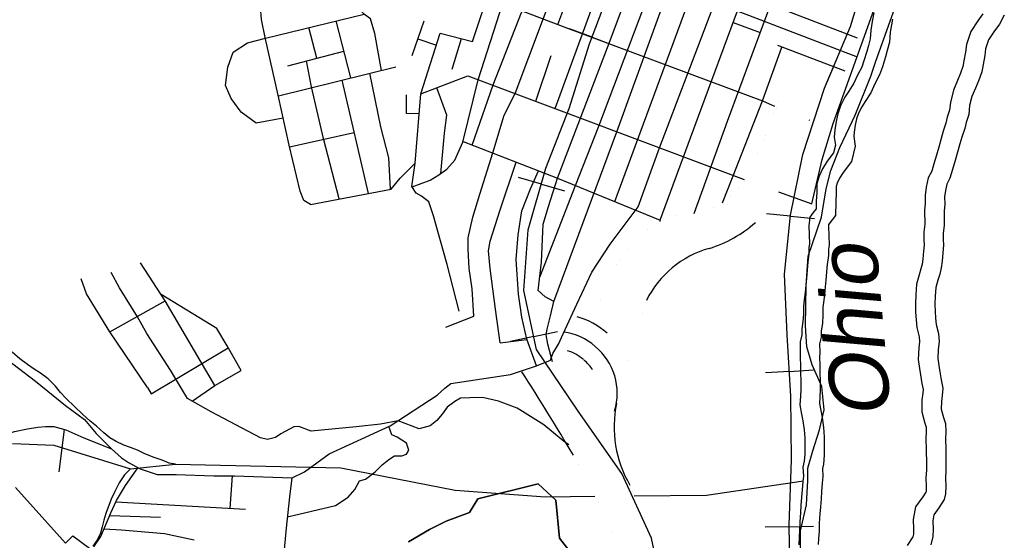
# Model space of a CAD drawing. Header units: feet. Extents: x -155 to 2562643, y -56 to 364810.
# Tile 64 of 121: x 2519323 to 2527675, y 253704 to 258123. Entities that reach past the tile are written whole.
import ezdxf
from ezdxf.enums import TextEntityAlignment as Align

# ---------------------------------------------------------------- set-up
doc = ezdxf.new("R2010")
doc.units = ezdxf.units.FT
doc.header["$MEASUREMENT"] = 0
doc.linetypes.add('water', pattern=[0])
for name, color, linetype in [('INCORPORATED', 3, 'Continuous'), ('RAILROAD', 6, 'Continuous'), ('RAMPS', 7, 'Continuous'), ('STATE-RT', 2, 'Continuous'), ('STREET-URBAN', 15, 'Continuous'), ('WATER-TEXT', 1, 'Continuous'), ('WATERWAY', 14, 'water')]:
    doc.layers.add(name, color=color, linetype=linetype)
doc.styles.add('ARIAL', font='arial.ttf')

msp = doc.modelspace()

# ---------------------------------------------------------------- linework, layer by layer
at = {"layer": 'INCORPORATED'}
for points in [[(2525949.25, 253496.69), (2525944.76, 253783.33), (2525944.76, 253783.33), (2525997.41, 254006.72), (2526008.25, 254211.4), (2526008.59, 254317.67), (2526050.4, 254464.7), (2526107.79, 254642.05), (2526145.25, 254811.06), (2526126.11, 255009.25), (2526045, 255194.43), (2525998.5, 255346.08), (2525987.69, 255524.35), (2525994.36, 255867.31), (2526010.51, 256116.18), (2526123.66, 256446.8), (2526164, 256688.03), (2526203.68, 256843.05), (2526278.83, 257038.72), (2526410.9, 257313.49), (2526542.08, 257644.39), (2526584.24, 257769.37), (2526584.24, 257769.37), (2526759.03, 258261.36)], [(2519287.15, 254151.79), (2519711.31, 253681.35), (2519773.85, 253741.14), (2519914.59, 253636.46)], [(2522621.12, 253690.24), (2522798.26, 253796.25), (2522941.71, 253867.85), (2523139.23, 253940), (2523210.14, 254056.95), (2523721.47, 254184.4), (2523871.05, 254043.64), (2523900.32, 253721.29), (2524151.8, 253403.21)], [(2524151.8, 253403.21), (2523900.32, 253721.29), (2523871.05, 254043.64), (2523721.47, 254184.4), (2523210.14, 254056.95), (2523139.23, 253940), (2522941.71, 253867.85), (2522798.26, 253796.25), (2522621.12, 253690.24)]]:
    msp.add_lwpolyline(points, dxfattribs=at)
at = {"layer": 'RAILROAD'}
for p, q in [((2524177.94, 257974.22), (2523987.96, 258045.47)), ((2524177.94, 257974.22), (2524369.89, 257902.24)), ((2523748.02, 256727.01), (2523552.99, 256782.98)), ((2523748.02, 256727.01), (2523945.07, 256670.46)), ((2525860.62, 256454.77), (2525658.71, 256474.85)), ((2525860.62, 256454.77), (2526064.61, 256434.48)), ((2523683.72, 255433.05), (2523884.11, 255476.27)), ((2523683.72, 255433.05), (2523485.38, 255390.26)), ((2525851.44, 255138.19), (2526056.1, 255150.03)), ((2525851.44, 255138.19), (2525648.88, 255126.47)), ((2525849.92, 253818.94), (2525647.05, 253815.03)), ((2525849.92, 253818.94), (2526054.88, 253822.89))]:
    msp.add_line(p, q, dxfattribs=at)
for points in [[(2523976.87, 254922.58), (2523707.08, 255324.75), (2523599.05, 255825.55), (2523637.06, 256340.36), (2523787.1, 256863.19), (2523983.14, 257370), (2524157.18, 257918.87), (2524347.23, 258425.67), (2524561.28, 258952.51), (2524669.31, 259469.33), (2524627.3, 259990.15), (2524763.33, 260512.98), (2525029.39, 261033.81), (2525297.45, 261634.76), (2525513.5, 262191.65), (2525769.57, 262698.45), (2526147.65, 263209.26), (2527575.29, 265001.09)], [(2524799.34, 253179.35), (2524683.31, 253722.21), (2524431.25, 254271.08), (2524059.16, 254799.92), (2523707.08, 255324.75), (2523599.05, 255825.55), (2523637.06, 256340.36), (2523787.1, 256863.19), (2523983.14, 257370), (2524157.18, 257918.87), (2524347.23, 258425.67), (2524561.28, 258952.51), (2524669.31, 259469.33), (2524627.3, 259990.15), (2524763.33, 260512.98), (2525029.39, 261033.81), (2525297.45, 261634.76), (2525513.5, 262191.65), (2525769.57, 262698.45), (2526147.65, 263209.26), (2526593.8, 263769.22)], [(2525859.59, 253317.57), (2525849.58, 253836.39), (2525869.59, 254385.26), (2525863.59, 254928.12), (2525833.58, 255446.94), (2525811.58, 255961.76), (2525861.59, 256464.56), (2525965.61, 256979.38), (2526149.65, 257542.27), (2526369.71, 258065.1), (2526523.74, 258571.9), (2526659.78, 259088.72), (2526771.8, 259629.58), (2526899.83, 260156.42), (2526965.85, 260657.21), (2526965.85, 261162.01), (2526913.84, 261722.9), (2526817.81, 262239.72), (2526705.79, 262750.53), (2526401.71, 263253.33)], [(2526341.38, 257997.81), (2526369.71, 258065.1), (2526523.74, 258571.9), (2526659.78, 259088.72), (2526771.8, 259629.58), (2526899.83, 260156.42), (2526965.85, 260657.21), (2526965.85, 261162.01), (2526940.88, 261431.32)], [(2525859.59, 253317.57), (2525849.58, 253836.39), (2525869.59, 254385.26), (2525863.59, 254928.12), (2525833.58, 255446.94), (2525811.58, 255961.76), (2525861.59, 256464.56), (2525965.61, 256979.38), (2526149.65, 257542.27), (2526222.39, 257715.09)]]:
    msp.add_lwpolyline(points, dxfattribs=at)
at = {"layer": 'RAILROAD', "const_width": 0.08}
for points in [[(2526593.8, 263769.22), (2526147.65, 263209.26), (2525769.57, 262698.45), (2525513.5, 262191.65), (2525297.45, 261634.76), (2525029.39, 261033.81), (2524763.33, 260512.98), (2524627.3, 259990.15), (2524669.31, 259469.33), (2524561.28, 258952.51), (2524347.23, 258425.67), (2524157.18, 257918.87), (2523983.14, 257370), (2523787.1, 256863.19), (2523637.06, 256340.36), (2523599.05, 255825.55), (2523707.08, 255324.75), (2524059.16, 254799.92), (2524431.25, 254271.08), (2524683.31, 253722.21), (2524799.34, 253179.35)], [(2526115.4, 263758.59), (2526401.71, 263253.33), (2526705.79, 262750.53), (2526817.81, 262239.72), (2526913.84, 261722.9), (2526965.85, 261162.01), (2526965.85, 260657.21), (2526899.83, 260156.42), (2526771.8, 259629.58), (2526659.78, 259088.72), (2526523.74, 258571.9), (2526369.71, 258065.1), (2526149.65, 257542.27), (2525965.61, 256979.38), (2525861.59, 256464.56), (2525811.58, 255961.76), (2525833.58, 255446.94), (2525863.59, 254928.12), (2525869.59, 254385.26), (2525849.58, 253836.39), (2525859.59, 253317.57)]]:
    msp.add_lwpolyline(points, dxfattribs=at)
at = {"layer": 'RAMPS'}
for centre, radius, start, end in [((2523878.03, 254986.46), 488.74, 48.087339, 83.024103), ((2523874.34, 254951.56), 517.58, 343.128328, 50.364769), ((2499758.25, 239959.59), 28247.29, 30.806422, 32.496092)]:
    msp.add_arc(centre, radius, start, end, dxfattribs=at)
at = {"layer": 'STATE-RT', "color": 3, "linetype": 'Continuous'}
for points in [[(2525831.24, 258197.71), (2526425.16, 257970.09)], [(2525751.88, 257906.85), (2526322.01, 257688.34)]]:
    msp.add_lwpolyline(points, dxfattribs=at)
at = {"layer": 'STATE-RT', "color": 3, "linetype": 'Continuous', "const_width": 0.02}
for points in [[(2526330.24, 258148.6), (2526302.51, 258031.84), (2526301.37, 258028.95), (2526300.91, 258025.7), (2526298.17, 258016)], [(2524178.28, 255551.2), (2524195.36, 255599.65), (2524196.28, 255601.64), (2524196.47, 255602.71), (2524261.18, 255774.31), (2524261.93, 255775.9), (2524262.06, 255776.58), (2524321.2, 255926.03), (2524327.32, 255938.69), (2524327.69, 255940.22), (2524383.67, 256047.52), (2524386.75, 256053.14), (2524395.21, 256066.17), (2524461.53, 256157.66), (2524463.25, 256159.21), (2524467.8, 256165.73), (2524532.4, 256243.15), (2524539.27, 256248.93), (2524546.34, 256257.73), (2524611.29, 256317.13), (2524625.62, 256327.63), (2524628.44, 256330.66), (2524701.62, 256380.2), (2524710.7, 256385.89), (2524722.89, 256392.2), (2524818.23, 256436.17), (2524826.26, 256437.94), (2524845.91, 256445.78), (2524945.65, 256469.81), (2524951.15, 256470.47), (2524954.34, 256471.63), (2525074.67, 256493.19), (2525193.18, 256523.55), (2525273.49, 256558.77), (2525329.57, 256598.3), (2525381.54, 256641.26), (2525433.3, 256703.06), (2525488.64, 256788.85), (2525538.88, 256885.16), (2525612.82, 257056.77), (2525687.83, 257237.08), (2525768.5, 257456.2), (2525769.02, 257457.31), (2525769.12, 257457.86), (2525870.06, 257722.35), (2525871.4, 257725.16), (2525871.61, 257726.24), (2525916.44, 257834.52)], [(2526195.35, 257723.97), (2526149.63, 257613.53), (2526049.66, 257351.56), (2525968.28, 257130.54), (2525966.34, 257126.4), (2525966.01, 257124.75), (2525889.52, 256940.89), (2525888.87, 256939.57), (2525888.78, 256939.15), (2525812.16, 256761.31), (2525807.66, 256752.33), (2525807.4, 256751.29), (2525751.42, 256643.98), (2525748.33, 256638.35), (2525744.48, 256632.05), (2525680.33, 256532.6), (2525678.66, 256531.01), (2525669.27, 256517.59), (2525602.71, 256438.12), (2525591.99, 256429.11), (2525583.29, 256418.83), (2525563.61, 256402.56)], [(2524639.65, 255740.84), (2524617.34, 255670.71), (2524554.21, 255476.44), (2524495.92, 255272.45), (2524441.9, 255091.63), (2524385.9, 254866.62)], [(2524373.2, 253699.97), (2524331.43, 253819.09), (2524261.11, 253971.38), (2524261.08, 253971.52), (2524260.78, 253972.1), (2524210.74, 254082.04), (2524152.12, 254188.53), (2524152.12, 254188.55), (2524124.01, 254239.6), (2524123.99, 254239.71), (2524122.63, 254242.16), (2524041.35, 254396.83), (2524041.14, 254397.69), (2524036.95, 254405.93), (2524024.35, 254434.42), (2524024.35, 254434.43), (2524024.34, 254434.44), (2523988.64, 254515.19), (2523984.85, 254533.16), (2523977.24, 254555.33), (2523963.17, 254657.23), (2523961.8, 254677.23), (2523961.77, 254677.32), (2523961.77, 254677.61), (2523961.76, 254677.74), (2523961.77, 254677.78), (2523961.44, 254793.53), (2523961.43, 254793.95), (2523962.42, 254811.13), (2523976.08, 254929.61), (2523977.7, 254934.49), (2523979.2, 254947.27), (2524003.24, 255047.93), (2524006.5, 255056.12), (2524007.67, 255062.95), (2524064.23, 255223.41), (2524064.23, 255223.43), (2524076.46, 255258.89)], [(2524499.56, 254171.61), (2524533.63, 254096.78), (2524606.81, 253938.28), (2524607.47, 253935.32), (2524612.18, 253925.04), (2524656.83, 253797.7), (2524657.05, 253796.45), (2524657.91, 253794.5), (2524715.59, 253617.32)]]:
    msp.add_lwpolyline(points, dxfattribs=at)
at = {"layer": 'STATE-RT', "color": 3, "linetype": 'Continuous'}
for centre, radius, start, end in [((2524875.32, 257167.74), 1029.2, 286.699458, 311.971825), ((2525403.12, 255361.73), 852.42, 105.797661, 153.592753), ((2523878.03, 254986.46), 638.74, 48.087339, 74.338239), ((2523878.03, 254986.46), 338.74, 48.087339, 74.305539), ((2523874.34, 254951.56), 367.58, 32.950083, 50.364769), ((2525340.65, 254665.96), 975.61, 168.130736, 210.444817)]:
    msp.add_arc(centre, radius, start, end, dxfattribs=at)
at = {"layer": 'STREET-URBAN'}
for points in [[(2521790.98, 256554.84), (2521732.62, 256588.16), (2521701.66, 256667.91), (2521608.88, 257057.46), (2521515.66, 257483.06), (2521405.65, 257972.57), (2521373.78, 258124.45), (2521364.47, 258230.53), (2521411.79, 258760.13), (2521480.2, 259201.84), (2521534.29, 259669.41), (2521563.47, 259892.2), (2521707.02, 260238.79)], [(2525640.75, 258110.08), (2526102.41, 259355.82)], [(2523377.4, 258985.57), (2523988.79, 258731.75), (2525506.2, 258161.65), (2526426.55, 257808.92)], [(2523162.41, 257938.89), (2523497.55, 258935.68)], [(2523526.42, 257495.73), (2523989.21, 258731.59)], [(2522013.08, 258593.62), (2522493.99, 258486.56), (2522580.6, 258464.74), (2522694.33, 258399.53), (2522826.2, 258328.78), (2523317.22, 258301.4), (2523947.76, 258059.13), (2525624.65, 257435.02)], [(2523161.75, 257057.74), (2523338.67, 257568.86), (2523579.97, 258184.85), (2523794.56, 258590.31)], [(2523863.91, 257369.07), (2524318.5, 258607.88)], [(2523886.09, 256778.57), (2524323.41, 257924.53), (2524546.59, 258522.18)], [(2523887.52, 258082.28), (2524039.3, 258491.29)], [(2523735.39, 255938.84), (2524036.52, 256715.96), (2524234.9, 257218.53), (2524704.27, 258462.94)], [(2524388.76, 257172.11), (2524838.47, 258412.52)], [(2526041.65, 256559.38), (2526128.57, 256937.4), (2526223.12, 257240.75), (2526664.85, 258476.2)], [(2522393.04, 257692.7), (2522335.65, 258005.34), (2522299.17, 258130.87), (2522248.52, 258165.93), (2522056.71, 258366.5), (2521860.65, 258374.31)], [(2524371.37, 256579.74), (2525021.88, 258343.61)], [(2523212.13, 257613.67), (2523420.38, 258261.76)], [(2524751.2, 257036.09), (2525218.03, 258269.92)], [(2521407.03, 257966.44), (2522244.94, 258169.67)], [(2524754.39, 256410.06), (2524758.84, 256431.03), (2525081.16, 257303.83), (2525410.8, 258197.49)], [(2522130.68, 257628.05), (2522008.7, 258112.37)], [(2522652.37, 257817.41), (2522753.68, 258113.14)], [(2525045.29, 256477.19), (2525326.8, 257262.92), (2525640.75, 258110.08)], [(2525374.74, 258099.72), (2525605.08, 258013.83)], [(2521844.08, 257796.26), (2521774.57, 258055.58)], [(2522725.28, 257492.23), (2522890.28, 258009.62)], [(2522890.28, 258009.62), (2523162.41, 257938.89)], [(2521558.31, 257288.35), (2521328.25, 257243.4), (2521202.51, 257337.07), (2521116.27, 257453.59), (2521068.13, 257562.85), (2521088.94, 257719.61), (2521132.33, 257846.76), (2521254.59, 257925.39), (2521407.03, 257966.44)], [(2522701.45, 257960.69), (2522857.65, 257907.31)], [(2522990.79, 257701.66), (2523070.92, 257962.67)], [(2521596.07, 257731.85), (2522073.32, 257855.8)], [(2523701.39, 257430.06), (2523830.17, 257818.85)], [(2525284.37, 256567.26), (2525374.65, 256796.25), (2525624.65, 257435.02), (2525788.58, 257889.01)], [(2522033.5, 256601.07), (2521900.14, 257114.64), (2521799.42, 257553.56), (2521754.6, 257773.02)], [(2521517.02, 257476.83), (2522513.14, 257722.3)], [(2522468.66, 256684.02), (2522452.79, 256949.41), (2522385.53, 257214.63), (2522292.04, 257667.81)], [(2522725.28, 257492.23), (2523123.64, 257646.88), (2525467.05, 256767.45)], [(2522280.25, 256648.1), (2522057.09, 257609.92)], [(2522652.6, 256703.74), (2522803.74, 256760.9), (2522879.36, 256805.64), (2522944.95, 256854.3), (2523014.29, 256931.04), (2523082.97, 257081.91), (2523212.13, 257613.67)], [(2522711.75, 257324.1), (2522605.3, 257327.02), (2522602.61, 257484.44)], [(2522678.08, 256905.65), (2522725.28, 257492.23)], [(2522895.79, 256817.83), (2522926.22, 257158.69), (2522946.85, 257313.15), (2522860.51, 257544.73)], [(2523174.2, 255606.04), (2523159.94, 255838.02), (2523135.17, 256011.74), (2523126.72, 256173.88), (2523128.09, 256270.14), (2523167.31, 256445.61), (2523225.98, 256641.66), (2523336.43, 256993.48), (2523431.75, 257312.81), (2523526.42, 257495.73)], [(2525624.65, 257435.02), (2525724.65, 257390.22)], [(2526016.59, 257273.09), (2526022.92, 257270.53)], [(2521612.18, 257043.61), (2522159.94, 257166.65)], [(2523842.74, 255219.24), (2523803.66, 255369.17), (2523789.69, 255446.99), (2523796.47, 255495.28), (2523825.58, 255610.29), (2523852.54, 255731.27), (2524388.76, 257172.11)], [(2523084.35, 257087.57), (2523886.09, 256778.57)], [(2523706.22, 255186.23), (2523825.65, 255232.36), (2523845.08, 255290.64), (2523893.64, 255368.35), (2523932.5, 255455.77), (2524049.06, 255708.33), (2524175.34, 255980.31), (2524332.54, 256218.81), (2524568.68, 256535.65), (2524751.2, 257036.09)], [(2521790.98, 256554.84), (2522472.5, 256684.75), (2522549.22, 256778.02), (2522678.08, 256905.65)], [(2523051.77, 255649.05), (2522948.19, 256044.87), (2522865.55, 256336.68), (2522832.45, 256458.61), (2522793.38, 256576.48), (2522730.94, 256624.02), (2522686.67, 256651.69), (2522650.16, 256707.47), (2522678.08, 256905.65)], [(2523398.3, 255379.58), (2523359.73, 255665.76), (2523312.62, 256011.98), (2523299.27, 256162.13), (2523314.56, 256242.41), (2523398.2, 256509.62), (2523533.42, 256914.49)], [(2523706.22, 255186.23), (2523624.1, 255411.6), (2523582.42, 255597.57), (2523552.65, 255793.67), (2523534.01, 256088.04), (2523552.16, 256296.57), (2523582.34, 256501.21), (2523656.71, 256686.19), (2523723.43, 256841.26)], [(2523852.54, 255731.27), (2523779.53, 255769.47), (2523722.11, 255824.12), (2523750.03, 256065.4), (2523759.49, 256324.24), (2523763.92, 256386.5), (2523808.12, 256538), (2523886.09, 256778.57)], [(2523886.09, 256778.57), (2524755.47, 256422.36)], [(2525757.9, 256660.81), (2526041.65, 256559.38)], [(2522532.17, 254718.97), (2522382.35, 254690.32), (2522177.17, 254668.4), (2521971.96, 254648.49), (2521796.68, 254629.14), (2521692.09, 254671.23), (2521648.23, 254668.4), (2521537.59, 254608.21), (2521492.26, 254577.3), (2521424.72, 254560), (2521364.56, 254574.88), (2520947.29, 254793.34), (2520745.54, 254907.7), (2520603.28, 255149.4), (2520401.84, 255460.08), (2520321.36, 255600.78), (2520169.04, 255846.29), (2520098.72, 255977.17)], [(2520979.07, 255019.52), (2520557.54, 255736.97), (2520347.01, 256058.62)], [(2520408.49, 255000.31), (2520086.99, 255474.58), (2519888.44, 255796.63), (2519844.24, 255923.43)], [(2520087.21, 255474.25), (2520557.54, 255736.97)], [(2520785.68, 254884.95), (2520979.07, 255019.52), (2521200.55, 255145.25), (2521081.71, 255353.72), (2520994.87, 255501.14), (2520523.31, 255789.26)], [(2522936.96, 255511.8), (2523174.2, 255606.04)], [(2518798.62, 255554.66), (2518993.99, 255428.93), (2519218.12, 255239.44), (2519458.17, 255056.17), (2519710.52, 254847), (2519873.8, 254730.87), (2519971.21, 254609.89), (2520100.71, 254479.3)], [(2523398.3, 255379.58), (2523625.62, 255407.42)], [(2520408.49, 255000.31), (2520438.24, 254947.19), (2521090.07, 255339.06)], [(2521634.17, 254234.47), (2521739.46, 254284.38), (2521948.16, 254437.27), (2522465.03, 254675.08), (2522863.99, 254935.88), (2522930.52, 254995.74), (2522979.56, 255035.1), (2523485.99, 255110.36), (2523706.22, 255186.23)], [(2523979.95, 254513.91), (2523933.92, 254548.73), (2523768.66, 254683.54), (2523541.31, 254825.82), (2523384.72, 254884.57), (2523248.4, 254915.44), (2523142.37, 254914.51), (2523062.38, 254909.81), (2523012.62, 254881.32), (2522949.01, 254834.69), (2522907.54, 254774.22), (2522860.01, 254719.7), (2522804.39, 254675.14), (2522712.58, 254650.3), (2522532.17, 254718.97)], [(2519078.79, 254558.37), (2519277.7, 254629.05), (2519389.31, 254650.52), (2519477.03, 254665.67), (2519542.9, 254670.52), (2519612.82, 254671.42), (2519713.1, 254640.65), (2519867.76, 254574.5), (2520100.71, 254479.3)], [(2519657.42, 254286.13), (2519703.29, 254643.66)], [(2522002.1, 254000.03), (2522108.56, 254070.15), (2522165.23, 254135.33), (2522205.77, 254208.21), (2522257.39, 254223.21), (2522338.07, 254284.84), (2522396.8, 254346.05), (2522453.83, 254391.2), (2522503.19, 254420.18), (2522563.05, 254421.31), (2522602.73, 254434.08), (2522624.04, 254468.54), (2522604.95, 254528.27), (2522526.16, 254578.86), (2522479.85, 254600.02), (2522455.09, 254670.51)], [(2520100.71, 254479.3), (2520185.56, 254404.25), (2520245.99, 254364.95), (2520344.55, 254312.11), (2520489, 254263.87), (2520650.85, 254261.94), (2520970.64, 254252.01), (2521144.48, 254250.23), (2521634.17, 254234.47)], [(2519951.17, 253648.03), (2520011.02, 253737.95), (2520097.09, 253937.89), (2520145.01, 254042.97), (2520220.5, 254168.59), (2520327.12, 254321.46)], [(2521108.45, 253976.78), (2521127.16, 254250.41)], [(2521555.74, 253476.04), (2521585.57, 253807.05), (2521614.22, 254071.91), (2521634.17, 254234.47)], [(2520139.51, 254030.9), (2521238.2, 253969.53)], [(2521596.01, 253903.52), (2522002.1, 254000.03)], [(2520086.87, 253914.16), (2520516.92, 253901.78)], [(2520038.59, 253802), (2520187.62, 253793.38), (2520551.48, 253762.21), (2520804.01, 253706.9)]]:
    msp.add_lwpolyline(points, dxfattribs=at)
at = {"layer": 'WATERWAY', "const_width": 0.04}
msp.add_lwpolyline([(2525935.66, 253648.56), (2525971.62, 254207.98), (2526129.2, 254892.36), (2525975.7, 255436.99), (2526044.16, 256373.46), (2526702.55, 258108.62), (2527036.29, 259175.27), (2527110.24, 260304.42), (2527275.44, 260808.63), (2527162.22, 261927.7), (2527117.89, 262383.84), (2527022.62, 262963.46), (2526590.52, 263762.37)], dxfattribs=at)
at = {"layer": 'WATERWAY'}
for points in [[(2526569.29, 258181.79), (2526554.24, 258107.48), (2526543.19, 258033.23), (2526538.16, 257959.05), (2526522.85, 257904.77), (2526509.51, 257852.51), (2526484.51, 257774.06), (2526465.2, 257719.73), (2526430.06, 257651.16), (2526396.92, 257582.61), (2526355.75, 257515.97), (2526322.37, 257465.45), (2526285.28, 257392.85), (2526262.17, 257322.43), (2526249, 257258.16), (2526235.9, 257187.89), (2526232.71, 257125.75), (2526241.6, 257057.77), (2526226.45, 256991.48), (2526173.32, 256920.66), (2526132.09, 256858.02), (2526102.9, 256793.54), (2526083.72, 256729.19), (2526084.66, 256657.09), (2526079.62, 256582.92), (2526078.46, 256518.81), (2526053.5, 256486.04), (2526024.95, 256445.59), (2526017.81, 256374.19), (2526022.57, 256219.51), (2526017.81, 256188.57), (2526017.41, 256133.43), (2526008.29, 256065.21), (2526001.17, 255997.02), (2525996.11, 255924.85), (2525990.81, 255870.7), (2525985.64, 255806.54), (2525976.44, 255744.32), (2525971.11, 255692.17), (2525970, 255624.06), (2525966.83, 255559.93), (2525957.63, 255497.71), (2525956.28, 255447.62), (2525943.05, 255387.36), (2525944.15, 255303.25), (2525942.88, 255247.15), (2525945.56, 255195.11), (2525948.27, 254986.85), (2525945.02, 254928.72), (2525939.98, 254854.54), (2525955.04, 254774.63), (2525965.78, 254718.69), (2525976.78, 254642.73), (2525981.67, 254574.7), (2525982.55, 254506.61), (2525981.46, 254436.49), (2525976.24, 254376.34), (2525964.91, 254324.11), (2525970.87, 254248.24), (2525966.11, 254203.62), (2525960.16, 254132.23), (2525955.4, 254069.76), (2525950.06, 254000.17), (2525945.3, 253939.48), (2525940.54, 253858.57), (2525938.16, 253790.75), (2525933.4, 253730.06), (2525931.02, 253665.81)], [(2527493.47, 258173.56), (2527450.03, 258112.12), (2527391.26, 258022.7), (2527354.69, 257911.01), (2527345.99, 257846.39), (2527331.78, 257772.15), (2527322.87, 257724.38), (2527303.12, 257668.96), (2527278.21, 257606.11), (2527242.44, 257525.03), (2527217.19, 257420.87), (2527210.84, 257353.99), (2527191.1, 257295.63), (2527179.72, 257245.28), (2527156.65, 257176.75), (2527137.75, 257115.17), (2527117.99, 257040.2), (2527099.64, 256972.62), (2527077.45, 256898.98), (2527058.65, 256838.27), (2527030.02, 256781.4), (2527012.86, 256702.26), (2527003.06, 256629.55), (2527003.91, 256563.54), (2526998.69, 256503.37), (2527000.18, 256388.71), (2526991.09, 256318.5), (2526991.94, 256253.42), (2526994.18, 256211.1), (2526990.01, 256159.32), (2526983.34, 256091.11), (2526977.67, 256047.4), (2526967.54, 256007.66), (2526952.65, 255956.93), (2526930.71, 255877.44), (2526924.34, 255786.8), (2526920.92, 255711.82), (2526921.86, 255639.22), (2526927.14, 255574.86), (2526933, 255509.86), (2526952.2, 255431.32), (2526956.28, 255389.89), (2526950.6, 255337.22), (2526944.19, 255239.78), (2526955.75, 255163.33), (2526964.52, 255108.97), (2526976.08, 255034.91), (2526986.86, 254984.4), (2526984.13, 254951.68), (2526975.98, 254896.1), (2526974.25, 254795.98), (2527000.31, 254699.81), (2527011.35, 254665.53), (2527012.97, 254627.19), (2527009.85, 254561.36), (2527013.06, 254478.3), (2527014.74, 254349.43), (2527013.54, 254302.49), (2527010.1, 254232.74), (2527012.99, 254164.68), (2527010.74, 254119.24), (2527009.3, 254111.52), (2526984.42, 254072.53), (2526921.98, 253987.88), (2526902.24, 253882.05), (2526905.74, 253798.22), (2526904.99, 253757.29), (2526898.95, 253732.45), (2526851, 253659.48)], [(2527674.63, 258160.55), (2527633.56, 258085.89), (2527586.38, 258019.16), (2527541.23, 257950.46), (2527516.2, 257874.01), (2527508.9, 257819.84), (2527493.91, 257741.52), (2527482.68, 257681.29), (2527457.57, 257610.85), (2527430.44, 257542.39), (2527399.33, 257471.87), (2527380.33, 257393.5), (2527373.29, 257319.3), (2527350.15, 257250.89), (2527338.8, 257200.66), (2527313.74, 257126.22), (2527296.46, 257069.91), (2527277.38, 256997.55), (2527258.28, 256927.19), (2527235.25, 256850.77), (2527212.2, 256776.35), (2527186.83, 256725.94), (2527175.5, 256673.71), (2527168.2, 256619.54), (2527169, 256557.46), (2527163.78, 256497.3), (2527165.32, 256379.15), (2527156.23, 256308.93), (2527156.88, 256258.86), (2527159.53, 256208.83), (2527154.36, 256144.66), (2527147.3, 256072.47), (2527140.02, 256016.29), (2527126.69, 255964.03), (2527111.35, 255911.75), (2527094.15, 255849.43), (2527089.08, 255777.26), (2527085.97, 255709.12), (2527086.77, 255647.04), (2527091.53, 255589.02), (2527096.22, 255537.01), (2527115.25, 255459.15), (2527122.16, 255389.14), (2527115.02, 255322.95), (2527110.01, 255246.77), (2527118.77, 255188.8), (2527127.48, 255134.84), (2527138.4, 255064.88), (2527153.32, 254994.98), (2527148.13, 254932.82), (2527140.77, 254882.65), (2527139.63, 254816.54), (2527158.56, 254746.69), (2527175.25, 254694.84), (2527178.14, 254626.78), (2527175, 254560.64), (2527178.02, 254482.57), (2527179.77, 254348.4), (2527178.44, 254296.31), (2527175.27, 254232.17), (2527178.16, 254164.11), (2527174.99, 254099.97), (2527165.64, 254049.78), (2527120.51, 253979.07), (2527077.24, 253920.41), (2527067.88, 253870.21), (2527070.8, 253800.15), (2527069.63, 253736.04), (2527052.53, 253665.71)], [(2526726.68, 258127.69), (2526716.81, 258078.94), (2526707.37, 258015.48), (2526701.62, 257930.77), (2526682.21, 257861.96), (2526668.19, 257807.02), (2526640.89, 257721.37), (2526617.02, 257654.19), (2526577.78, 257577.62), (2526541.77, 257503.13), (2526494.8, 257427.11), (2526465.11, 257382.18), (2526438.05, 257329.21), (2526421.9, 257280), (2526410.94, 257226.48), (2526400.12, 257168.46), (2526398.26, 257132.27), (2526409.04, 257049.84), (2526379.49, 256920.52), (2526308.35, 256825.7), (2526277.05, 256778.15), (2526257.83, 256735.69), (2526249.03, 256706.18), (2526249.73, 256652.56), (2526244.52, 256575.83), (2526242.46, 256461.81), (2526186.58, 256388.45), (2526184.81, 256385.94), (2526183.06, 256368.49), (2526187.96, 256209.42), (2526182.72, 256175.36), (2526182.33, 256121.85), (2526172.15, 256045.71), (2526165.57, 255982.68), (2526160.55, 255911.04), (2526155.16, 255856.04), (2526149.67, 255787.83), (2526140.21, 255723.85), (2526135.97, 255682.42), (2526134.93, 255618.64), (2526131.23, 255543.75), (2526122.3, 255483.37), (2526120.8, 255427.53), (2526108.28, 255370.53), (2526109.17, 255302.46), (2526107.98, 255249.53), (2526110.5, 255200.43), (2526113.33, 254983.31), (2526109.71, 254918.52), (2526106.03, 254864.38), (2526117.13, 254805.46), (2526128.53, 254746.08), (2526140.93, 254660.49), (2526146.59, 254581.69), (2526147.57, 254506.39), (2526146.35, 254428.06), (2526139.71, 254351.62), (2526131.3, 254312.84), (2526136.56, 254245.93), (2526130.38, 254188.01), (2526124.64, 254119.11), (2526119.92, 254057.18), (2526114.57, 253987.41), (2526109.92, 253928.18), (2526105.37, 253850.83), (2526102.93, 253781.4), (2526098.16, 253720.55), (2526096.23, 253668.34)], [(2520644.07, 254350.37), (2520591.73, 254359.34), (2520531.03, 254384.21), (2520462.36, 254406.91), (2520385.49, 254437.47), (2520322.66, 254468.32), (2520263.97, 254493.22), (2520205.4, 254512.11), (2520140.57, 254542.92), (2520087.77, 254573.97), (2520036.76, 254615.1), (2519975.39, 254672.08), (2519918.24, 254719.11), (2519858.96, 254772.12), (2519787.32, 254840.95), (2519717.72, 254907.8), (2519668.51, 254959.01), (2519627.27, 255012.39), (2519565.78, 255075.39), (2519498.6, 255122.22), (2519445.72, 255157.29), (2519388.74, 255196.29), (2519323.52, 255245.16), (2519260.15, 255302.1)], [(2519262.33, 254524.99), (2519613.69, 254511.11), (2520263.77, 254310.48), (2520644.07, 254350.37), (2522046.42, 254319.77), (2523016.77, 254128.43), (2523782.12, 254073.76), (2524202.82, 254077.97)], [(2520263.77, 254310.48), (2520210.64, 254261.2), (2520167.95, 254192.05), (2520131.36, 254119.01), (2520098.62, 254054.08), (2520053.01, 253932.66), (2520036.18, 253874.08), (2520021.31, 253817.55), (2520008.37, 253765.07), (2519983.39, 253712.35), (2519943.46, 253654.67)], [(2524533.91, 254081.28), (2525148.82, 254087.43), (2525971.62, 254207.98)]]:
    msp.add_lwpolyline(points, dxfattribs=at)

# ---------------------------------------------------------------- texts
at = {"layer": 'WATER-TEXT', "style": 'ARIAL', "oblique": 10}
msp.add_text('Ohio', height=500, rotation=95, dxfattribs=at).set_placement((2526801.3, 255506.76), align=Align.BOTTOM_CENTER)

doc.saveas('drawing.dxf')
